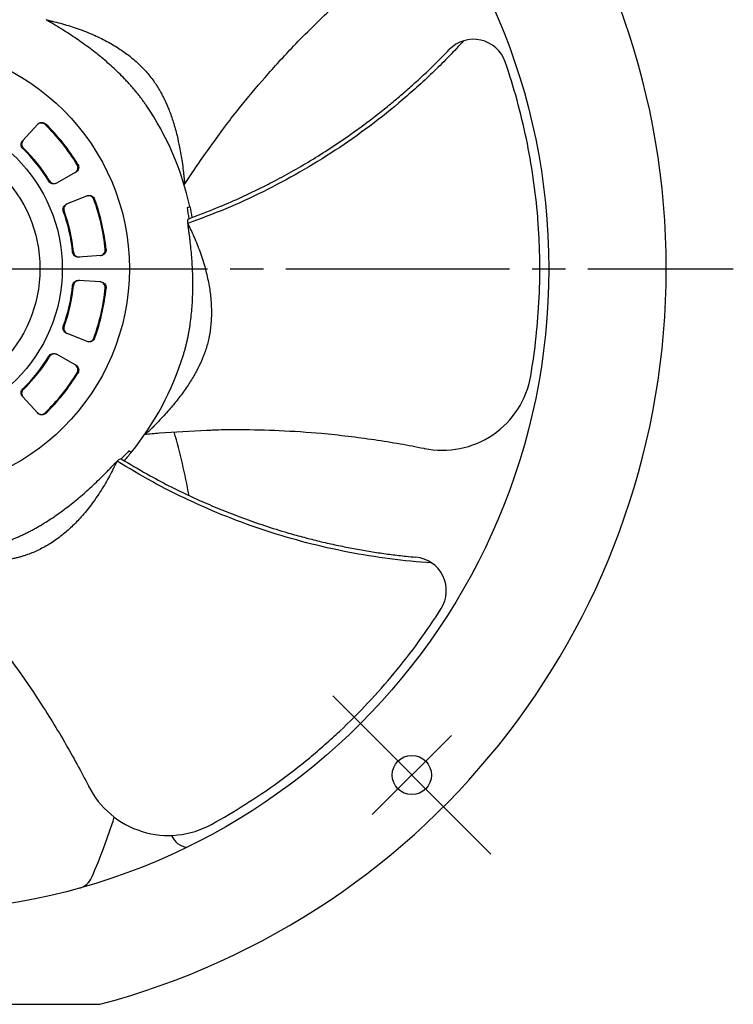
# Model space of a CAD drawing. Header units: millimetres. Extents: x 0 to 594, y 0 to 420.
# Tile 7 of 8: x 457 to 521, y 167 to 255. Entities that reach past the tile are written whole.
import ezdxf

# ---------------------------------------------------------------- set-up
doc = ezdxf.new("R2010")
doc.units = ezdxf.units.MM
doc.linetypes.add('CENTER', pattern=[27, 20, -2, 3, -2])

msp = doc.modelspace()

# ---------------------------------------------------------------- linework, layer by layer
at = {"color": 7}
for p, q in [((458.802, 245.412), (457.452, 243.935)), ((462.214, 241.133), (460.474, 240.146)), ((463.235, 239.012), (461.379, 238.268)), ((472.308, 236.967), (472.595, 237.077)), ((464.453, 233.677), (462.457, 233.542)), ((464.453, 231.323), (462.457, 231.458)), ((463.235, 225.988), (461.379, 226.732)), ((462.214, 223.867), (460.474, 224.854)), ((458.802, 219.588), (457.452, 221.065)), ((466.272, 215.499), (466.536, 215.343)), ((429.652, 166.75), (464.348, 166.75))]:
    msp.add_line(p, q, dxfattribs=at)
at = {"color": 7, "linetype": 'CENTER'}
for p, q in [((373, 232.5), (521, 232.5)), ((485.184, 194.316), (499.326, 180.174)), ((488.719, 183.71), (495.79, 190.781))]:
    msp.add_line(p, q, dxfattribs=at)
at = {"color": 7, "flags": 128}
for points in [[(459.519, 245.434), (459.495, 245.408), (459.495, 245.408), (459.472, 245.382)], [(457.519, 243.291), (457.496, 243.265), (457.496, 243.265), (457.472, 243.24)], [(462.334, 241.792), (462.365, 241.81), (462.365, 241.81), (462.395, 241.827)], [(459.801, 240.32), (459.831, 240.337), (459.831, 240.337), (459.861, 240.354)], [(463.891, 238.721), (463.858, 238.708), (463.858, 238.708), (463.826, 238.695)], [(461.16, 237.658), (461.127, 237.645), (461.127, 237.645), (461.095, 237.632)], [(464.848, 234.219), (464.882, 234.221), (464.882, 234.221), (464.917, 234.223)], [(461.926, 233.991), (461.961, 233.994), (461.961, 233.994), (461.995, 233.996)], [(461.995, 231.004), (461.961, 231.006), (461.961, 231.006), (461.926, 231.009)], [(464.917, 230.777), (464.882, 230.779), (464.882, 230.779), (464.848, 230.781)], [(461.095, 227.368), (461.127, 227.355), (461.127, 227.355), (461.16, 227.342)], [(463.826, 226.305), (463.858, 226.292), (463.858, 226.292), (463.891, 226.279)], [(459.861, 224.646), (459.831, 224.663), (459.831, 224.663), (459.801, 224.68)], [(462.395, 223.173), (462.365, 223.19), (462.365, 223.19), (462.334, 223.208)], [(457.472, 221.76), (457.496, 221.735), (457.496, 221.735), (457.519, 221.709)], [(459.472, 219.618), (459.495, 219.592), (459.495, 219.592), (459.519, 219.566)]]:
    msp.add_lwpolyline(points, dxfattribs=at)
at = {"color": 7}
for centre, radius in [((447, 232.5), 57.5), ((447, 232.5), 20), ((447, 232.5), 14), ((447, 232.5), 12), ((492.255, 187.245), 1.75)]:
    msp.add_circle(centre, radius, dxfattribs=at)
for centre, radius, start, end in [((447, 232.5), 68, 284.78016, 75.21984), ((497.766, 250.008), 3, 19.02844, 136.12475), ((447, 232.5), 26, 12.34462, 34.17751), ((447, 232.5), 17.93, 31.21521, 45.92765), ((447, 232.5), 18, 31.20865, 45.93421), ((447, 232.5), 15, 31.42004, 45.72282), ((447, 232.5), 15.07, 31.41174, 45.73112), ((447, 232.5), 17.93, 5.50092, 20.21336), ((447, 232.5), 18, 5.49436, 20.21993), ((447, 232.5), 15, 5.70575, 20.00853), ((447, 232.5), 15.07, 5.69746, 20.01683), ((447, 232.5), 15, 339.99147, 354.29425), ((447, 232.5), 15.07, 339.98317, 354.30254), ((447, 232.5), 17.93, 339.78664, 354.49908), ((447, 232.5), 18, 339.78007, 354.50564), ((447, 232.5), 15, 314.27718, 328.57996), ((447, 232.5), 15.07, 314.26888, 328.58826), ((447, 232.5), 26, 320.91605, 342.74894), ((447, 232.5), 17.93, 314.07235, 328.78479), ((447, 232.5), 18, 314.06579, 328.79135), ((495, 224.273), 8, 258.18013, 350.27469), ((410.864, 200.917), 62.5, 10.42711, 15.7844), ((492.34, 203.726), 3, 327.59986, 84.69617), ((470.496, 189.843), 8, 206.75156, 298.84612), ((410.864, 200.917), 57.5, 336.62382, 342.34074), ((472.358, 182.475), 1.7, 201.64061, 262.72426), ((462.084, 178.777), 1.7, 285.68336, 336.62382)]:
    msp.add_arc(centre, radius, start, end, dxfattribs=at)
for points, knots in [([(475.35, 244.94), (475.462, 245.091), (475.947, 245.743), (477.189, 247.315), (479.16, 249.679), (481.354, 252.077), (483.352, 254.106), (485.057, 255.743), (486.75, 257.278), (487.89, 258.263), (488.451, 258.729), (488.46, 258.736)], [0, 0, 0, 0, 0.0290362, 0.1260912, 0.3105081, 0.5064898, 0.6306013, 0.7533141, 0.8744753, 0.9869132, 0.9885973, 0.9885973, 0.9885973, 0.9885973]), ([(459.568, 254.76), (459.612, 254.747), (459.672, 254.729), (459.747, 254.705), (459.793, 254.691), (459.838, 254.679), (459.883, 254.669), (459.943, 254.654), (460.019, 254.638), (460.139, 254.609), (460.471, 254.53), (461.253, 254.328), (462.462, 253.951), (463.845, 253.404), (465.097, 252.784), (466.176, 252.13), (466.986, 251.539), (467.599, 251.022), (468.05, 250.597), (468.464, 250.163), (468.84, 249.722), (469.181, 249.276), (469.383, 248.968), (469.482, 248.817)], [0, 0, 0, 0, 0.010861, 0.015124, 0.018824, 0.022472, 0.026262, 0.030005, 0.037474, 0.044946, 0.0599, 0.119877, 0.240885, 0.368887, 0.486803, 0.590542, 0.689139, 0.744783, 0.798827, 0.851319, 0.90231, 0.951853, 1, 1, 1, 1]), ([(468.51, 247.106), (468.444, 247.201), (468.313, 247.391), (468.106, 247.674), (467.891, 247.957), (467.667, 248.238), (467.436, 248.518), (467.195, 248.796), (466.947, 249.073), (466.442, 249.617), (465.648, 250.399), (464.522, 251.381), (463.343, 252.303), (462.322, 253.027), (461.488, 253.577), (460.959, 253.911), (460.534, 254.171), (460.267, 254.331), (460.052, 254.458), (459.931, 254.529), (459.849, 254.576), (459.807, 254.6), (459.764, 254.625), (459.72, 254.654), (459.655, 254.7), (459.604, 254.736), (459.568, 254.76)], [0, 0, 0, 0, 0.030434, 0.061114, 0.092042, 0.12322, 0.154649, 0.186329, 0.218263, 0.250452, 0.376747, 0.502035, 0.627187, 0.751292, 0.813542, 0.875325, 0.906255, 0.937083, 0.95252, 0.967937, 0.971896, 0.975853, 0.979901, 0.984224, 0.989011, 1, 1, 1, 1]), ([(496.886, 252.876), (496.045, 251.949), (495.172, 251.053), (493.36, 249.3), (492.42, 248.447), (489.527, 245.981), (487.505, 244.465), (483.324, 241.716), (481.157, 240.481), (477.848, 238.839), (476.735, 238.328), (474.495, 237.397), (473.367, 236.975), (472.24, 236.553)], [0.0020901, 0.0020901, 0.0020901, 0.0020901, 0.125, 0.125, 0.25, 0.25, 0.5, 0.5, 0.75, 0.75, 0.875, 0.875, 1, 1, 1, 1]), ([(472.597, 237.077), (473.432, 237.396), (474.936, 237.97), (476.929, 238.837), (478.416, 239.548), (479.805, 240.252), (481.277, 241.04), (483.002, 242.034), (484.761, 243.129), (486.329, 244.183), (487.689, 245.156), (488.827, 246.012), (489.934, 246.884), (491.009, 247.772), (492.052, 248.673), (493.063, 249.587), (494.042, 250.513), (494.887, 251.346), (495.4, 251.876), (495.603, 252.087)], [0, 0, 0, 0, 0.098766, 0.1779365, 0.2375522, 0.2775761, 0.3460414, 0.4170026, 0.4904779, 0.5664731, 0.6170819, 0.6670849, 0.7164807, 0.7652673, 0.813443, 0.8610059, 0.9079543, 0.9542867, 0.9849612, 0.9849612, 0.9849612, 0.9849612]), ([(502.885, 222.922), (503.281, 225.231), (503.534, 227.565), (503.695, 231.107), (503.712, 232.295), (503.681, 234.089), (503.661, 234.689), (503.602, 235.883), (503.563, 236.479), (503.323, 239.449), (502.983, 241.799), (502.011, 246.437), (501.382, 248.725), (500.602, 250.986)], [0.0005162, 0.0005162, 0.0005162, 0.0005162, 0.25, 0.25, 0.375, 0.375, 0.4375, 0.4375, 0.5, 0.5, 0.75, 0.75, 0.9987671, 0.9987671, 0.9987671, 0.9987671]), ([(469.482, 248.817), (469.538, 248.727), (469.651, 248.544), (469.812, 248.261), (469.97, 247.967), (470.122, 247.662), (470.27, 247.347), (470.412, 247.02), (470.644, 246.449), (470.946, 245.579), (471.251, 244.471), (471.51, 243.275), (471.689, 242.225), (471.803, 241.389), (471.861, 240.9), (471.891, 240.628), (471.908, 240.465), (471.915, 240.393), (471.918, 240.358), (471.914, 240.329), (471.912, 240.288), (471.91, 240.232), (471.912, 240.148), (471.913, 240.067), (471.912, 240.024), (471.908, 240.008), (471.902, 240.001), (471.899, 239.997), (471.897, 239.994)], [0, 0, 0, 0, 0.033508, 0.067817, 0.102933, 0.138865, 0.175617, 0.213196, 0.251604, 0.370276, 0.504069, 0.614388, 0.755861, 0.839866, 0.880221, 0.911129, 0.926553, 0.931765, 0.934077, 0.93739, 0.940607, 0.946893, 0.955889, 0.970499, 0.98213, 0.986521, 0.990965, 1, 1, 1, 1]), ([(458.802, 245.412), (458.892, 245.511), (459.023, 245.57), (459.288, 245.578), (459.422, 245.527), (459.519, 245.434)], [0, 0, 0, 0, 0.5, 0.5, 1, 1, 1, 1]), ([(459.472, 245.382), (459.375, 245.476), (459.241, 245.527), (458.976, 245.519), (458.845, 245.459), (458.755, 245.36)], [0, 0, 0, 0, 0.5, 0.5, 1, 1, 1, 1]), ([(471.897, 239.994), (472.131, 240.354), (473.136, 241.902), (474.34, 243.515), (475.255, 244.805), (475.35, 244.94)], [0, 0, 0, 0, 0.213711, 0.917688, 1, 1, 1, 1]), ([(457.472, 243.24), (457.379, 243.33), (457.325, 243.455), (457.318, 243.711), (457.365, 243.84), (457.452, 243.935)], [0, 0, 0, 0, 0.5, 0.5, 1, 1, 1, 1]), ([(457.499, 243.987), (457.412, 243.891), (457.365, 243.763), (457.372, 243.507), (457.426, 243.381), (457.519, 243.291)], [0, 0, 0, 0, 0.5, 0.5, 1, 1, 1, 1]), ([(462.153, 241.098), (462.27, 241.165), (462.357, 241.278), (462.424, 241.535), (462.404, 241.677), (462.334, 241.792)], [0, 0, 0, 0, 0.5, 0.5, 1, 1, 1, 1]), ([(462.395, 241.827), (462.465, 241.712), (462.485, 241.57), (462.418, 241.313), (462.331, 241.199), (462.214, 241.133)], [0, 0, 0, 0, 0.5, 0.5, 1, 1, 1, 1]), ([(460.474, 240.146), (460.362, 240.082), (460.226, 240.064), (459.978, 240.128), (459.868, 240.209), (459.801, 240.32)], [0, 0, 0, 0, 0.5, 0.5, 1, 1, 1, 1]), ([(459.861, 240.354), (459.929, 240.244), (460.039, 240.163), (460.287, 240.099), (460.422, 240.116), (460.535, 240.18)], [0, 0, 0, 0, 0.5, 0.5, 1, 1, 1, 1]), ([(463.826, 238.695), (463.779, 238.821), (463.681, 238.925), (463.438, 239.033), (463.295, 239.036), (463.17, 238.986)], [0, 0, 0, 0, 0.5, 0.5, 1, 1, 1, 1]), ([(463.235, 239.012), (463.36, 239.062), (463.503, 239.059), (463.746, 238.952), (463.844, 238.847), (463.891, 238.721)], [0, 0, 0, 0, 0.5, 0.5, 1, 1, 1, 1]), ([(461.095, 237.632), (461.05, 237.754), (461.056, 237.891), (461.16, 238.124), (461.259, 238.219), (461.379, 238.268)], [0, 0, 0, 0, 0.5, 0.5, 1, 1, 1, 1]), ([(461.443, 238.294), (461.323, 238.246), (461.225, 238.15), (461.121, 237.917), (461.115, 237.78), (461.16, 237.658)], [0, 0, 0, 0, 0.5, 0.5, 1, 1, 1, 1]), ([(472.24, 236.553), (472.224, 236.651), (472.224, 236.75), (472.25, 236.903), (472.276, 236.955), (472.309, 236.968)], [0, 0, 0, 0, 0.5, 0.5, 1, 1, 1, 1]), ([(472.628, 237.09), (472.619, 237.087), (472.602, 237.082), (472.597, 237.078), (472.594, 237.076)], [0, 0, 0, 0, 0.515803, 1, 1, 1, 1]), ([(471.83, 224.789), (471.864, 224.9), (471.931, 225.121), (472.023, 225.46), (472.11, 225.804), (472.19, 226.154), (472.264, 226.51), (472.332, 226.871), (472.394, 227.238), (472.504, 227.972), (472.621, 229.08), (472.687, 230.573), (472.673, 232.07), (472.601, 233.319), (472.512, 234.314), (472.444, 234.936), (472.382, 235.43), (472.34, 235.739), (472.305, 235.986), (472.285, 236.125), (472.271, 236.218), (472.263, 236.266), (472.256, 236.315), (472.251, 236.368), (472.247, 236.447), (472.243, 236.509), (472.24, 236.553)], [0, 0, 0, 0, 0.030434, 0.061114, 0.092042, 0.12322, 0.154649, 0.186329, 0.218263, 0.250452, 0.376747, 0.502035, 0.627187, 0.751292, 0.813542, 0.875325, 0.906255, 0.937083, 0.95252, 0.967937, 0.971896, 0.975853, 0.979901, 0.984224, 0.989011, 1, 1, 1, 1]), ([(472.24, 236.553), (472.257, 236.511), (472.28, 236.452), (472.308, 236.379), (472.326, 236.334), (472.344, 236.291), (472.365, 236.25), (472.391, 236.193), (472.425, 236.124), (472.478, 236.012), (472.623, 235.704), (472.952, 234.966), (473.412, 233.786), (473.846, 232.364), (474.142, 230.998), (474.304, 229.747), (474.347, 228.745), (474.324, 227.944), (474.273, 227.325), (474.192, 226.731), (474.082, 226.163), (473.946, 225.618), (473.831, 225.268), (473.774, 225.096)], [0, 0, 0, 0, 0.010861, 0.015124, 0.018824, 0.022472, 0.026262, 0.030005, 0.037474, 0.044946, 0.0599, 0.119877, 0.240885, 0.368887, 0.486803, 0.590542, 0.689139, 0.744783, 0.798827, 0.851319, 0.90231, 0.951853, 1, 1, 1, 1]), ([(464.383, 233.672), (464.517, 233.681), (464.645, 233.746), (464.817, 233.948), (464.86, 234.085), (464.848, 234.219)], [0, 0, 0, 0, 0.5, 0.5, 1, 1, 1, 1]), ([(464.917, 234.223), (464.93, 234.09), (464.887, 233.953), (464.715, 233.751), (464.587, 233.686), (464.453, 233.677)], [0, 0, 0, 0, 0.5, 0.5, 1, 1, 1, 1]), ([(462.457, 233.542), (462.328, 233.533), (462.198, 233.577), (462.003, 233.742), (461.939, 233.863), (461.926, 233.991)], [0, 0, 0, 0, 0.5, 0.5, 1, 1, 1, 1]), ([(461.995, 233.996), (462.008, 233.867), (462.072, 233.747), (462.268, 233.581), (462.398, 233.538), (462.527, 233.547)], [0, 0, 0, 0, 0.5, 0.5, 1, 1, 1, 1]), ([(461.926, 231.009), (461.939, 231.137), (462.003, 231.258), (462.198, 231.423), (462.328, 231.467), (462.457, 231.458)], [0, 0, 0, 0, 0.5, 0.5, 1, 1, 1, 1]), ([(462.527, 231.453), (462.398, 231.462), (462.268, 231.419), (462.073, 231.254), (462.008, 231.133), (461.995, 231.004)], [0, 0, 0, 0, 0.5, 0.5, 1, 1, 1, 1]), ([(464.848, 230.781), (464.86, 230.915), (464.817, 231.051), (464.645, 231.254), (464.517, 231.319), (464.383, 231.328)], [0, 0, 0, 0, 0.5, 0.5, 1, 1, 1, 1]), ([(464.453, 231.323), (464.587, 231.314), (464.715, 231.249), (464.887, 231.047), (464.93, 230.91), (464.917, 230.777)], [0, 0, 0, 0, 0.5, 0.5, 1, 1, 1, 1]), ([(461.379, 226.732), (461.259, 226.781), (461.16, 226.876), (461.056, 227.109), (461.05, 227.246), (461.095, 227.368)], [0, 0, 0, 0, 0.5, 0.5, 1, 1, 1, 1]), ([(461.16, 227.342), (461.115, 227.22), (461.121, 227.083), (461.225, 226.85), (461.323, 226.754), (461.443, 226.706)], [0, 0, 0, 0, 0.5, 0.5, 1, 1, 1, 1]), ([(463.17, 226.014), (463.295, 225.964), (463.438, 225.967), (463.681, 226.074), (463.779, 226.179), (463.826, 226.305)], [0, 0, 0, 0, 0.5, 0.5, 1, 1, 1, 1]), ([(463.891, 226.279), (463.844, 226.153), (463.746, 226.049), (463.503, 225.941), (463.36, 225.938), (463.235, 225.988)], [0, 0, 0, 0, 0.5, 0.5, 1, 1, 1, 1]), ([(459.801, 224.68), (459.868, 224.791), (459.978, 224.872), (460.226, 224.936), (460.362, 224.918), (460.474, 224.854)], [0, 0, 0, 0, 0.5, 0.5, 1, 1, 1, 1]), ([(460.535, 224.82), (460.422, 224.884), (460.287, 224.901), (460.039, 224.837), (459.929, 224.756), (459.861, 224.646)], [0, 0, 0, 0, 0.5, 0.5, 1, 1, 1, 1]), ([(473.774, 225.096), (473.739, 224.996), (473.667, 224.794), (473.546, 224.491), (473.414, 224.185), (473.271, 223.876), (473.116, 223.564), (472.949, 223.249), (472.648, 222.712), (472.156, 221.933), (471.479, 221.003), (470.706, 220.055), (469.996, 219.26), (469.414, 218.651), (469.068, 218.301), (468.874, 218.107), (468.757, 217.992), (468.705, 217.942), (468.68, 217.918), (468.655, 217.903), (468.621, 217.879), (468.576, 217.845), (468.511, 217.792), (468.449, 217.74), (468.415, 217.715), (468.4, 217.708), (468.391, 217.707), (468.385, 217.707), (468.382, 217.707)], [0, 0, 0, 0, 0.033508, 0.067817, 0.102933, 0.138865, 0.175617, 0.213196, 0.251604, 0.370276, 0.504069, 0.614388, 0.755861, 0.839866, 0.880221, 0.911129, 0.926553, 0.931765, 0.934077, 0.93739, 0.940607, 0.946893, 0.955889, 0.970499, 0.98213, 0.986521, 0.990965, 1, 1, 1, 1]), ([(462.334, 223.208), (462.404, 223.323), (462.424, 223.464), (462.357, 223.721), (462.27, 223.835), (462.153, 223.902)], [0, 0, 0, 0, 0.5, 0.5, 1, 1, 1, 1]), ([(462.214, 223.867), (462.331, 223.801), (462.418, 223.687), (462.485, 223.43), (462.465, 223.288), (462.395, 223.173)], [0, 0, 0, 0, 0.5, 0.5, 1, 1, 1, 1]), ([(457.452, 221.065), (457.365, 221.16), (457.318, 221.289), (457.325, 221.544), (457.379, 221.67), (457.472, 221.76)], [0, 0, 0, 0, 0.5, 0.5, 1, 1, 1, 1]), ([(457.519, 221.709), (457.426, 221.619), (457.372, 221.493), (457.365, 221.237), (457.412, 221.109), (457.499, 221.013)], [0, 0, 0, 0, 0.5, 0.5, 1, 1, 1, 1]), ([(458.755, 219.64), (458.845, 219.541), (458.976, 219.482), (459.241, 219.473), (459.375, 219.524), (459.472, 219.618)], [0, 0, 0, 0, 0.5, 0.5, 1, 1, 1, 1]), ([(459.519, 219.566), (459.422, 219.473), (459.288, 219.422), (459.023, 219.43), (458.892, 219.489), (458.802, 219.588)], [0, 0, 0, 0, 0.5, 0.5, 1, 1, 1, 1]), ([(468.382, 217.707), (468.809, 217.749), (470.646, 217.928), (472.658, 217.992), (474.237, 218.082), (474.402, 218.091)], [0, 0, 0, 0, 0.213711, 0.917688, 1, 1, 1, 1]), ([(474.402, 218.091), (474.589, 218.098), (475.402, 218.125), (477.405, 218.135), (480.483, 218.067), (483.725, 217.846), (486.557, 217.55), (488.9, 217.238), (491.156, 216.871), (492.637, 216.594), (493.351, 216.445), (493.361, 216.443)], [0, 0, 0, 0, 0.0290362, 0.1260912, 0.3105081, 0.5064898, 0.6306013, 0.7533141, 0.8744753, 0.9869132, 0.9885973, 0.9885973, 0.9885973, 0.9885973]), ([(456.453, 208.279), (456.56, 208.322), (456.775, 208.408), (457.097, 208.546), (457.42, 208.693), (457.744, 208.849), (458.069, 209.013), (458.394, 209.185), (458.719, 209.365), (459.361, 209.737), (460.301, 210.336), (461.509, 211.216), (462.67, 212.16), (463.602, 212.995), (464.325, 213.685), (464.768, 214.126), (465.116, 214.483), (465.332, 214.708), (465.503, 214.889), (465.599, 214.992), (465.663, 215.061), (465.696, 215.096), (465.73, 215.132), (465.768, 215.169), (465.827, 215.222), (465.873, 215.264), (465.906, 215.293)], [0, 0, 0, 0, 0.030434, 0.061114, 0.092042, 0.12322, 0.154649, 0.186329, 0.218263, 0.250452, 0.376747, 0.502035, 0.627187, 0.751292, 0.813542, 0.875325, 0.906255, 0.937083, 0.95252, 0.967937, 0.971896, 0.975853, 0.979901, 0.984224, 0.989011, 1, 1, 1, 1]), ([(465.906, 215.293), (465.883, 215.254), (465.852, 215.199), (465.812, 215.132), (465.788, 215.09), (465.766, 215.049), (465.747, 215.007), (465.719, 214.951), (465.686, 214.881), (465.631, 214.77), (465.481, 214.465), (465.109, 213.747), (464.473, 212.652), (463.631, 211.426), (462.749, 210.343), (461.871, 209.437), (461.114, 208.778), (460.474, 208.296), (459.959, 207.95), (459.444, 207.644), (458.93, 207.375), (458.42, 207.142), (458.075, 207.014), (457.905, 206.951)], [0, 0, 0, 0, 0.010861, 0.0151237, 0.0188237, 0.0224715, 0.0262619, 0.0300051, 0.0374737, 0.0449456, 0.0598999, 0.1198765, 0.240885, 0.3688875, 0.4868032, 0.5905419, 0.6891391, 0.7447832, 0.7988265, 0.8513186, 0.9023096, 0.9518526, 1, 1, 1, 1]), ([(465.906, 215.293), (465.973, 215.367), (466.049, 215.429), (466.186, 215.504), (466.243, 215.516), (466.273, 215.499)], [0, 0, 0, 0, 0.5, 0.5, 1, 1, 1, 1]), ([(494.035, 206.202), (492.785, 206.282), (491.54, 206.405), (489.04, 206.729), (487.787, 206.932), (484.055, 207.656), (481.609, 208.292), (476.853, 209.846), (474.536, 210.772), (471.189, 212.335), (470.096, 212.886), (467.972, 214.056), (466.938, 214.675), (465.906, 215.293)], [0.0020901, 0.0020901, 0.0020901, 0.0020901, 0.125, 0.125, 0.25, 0.25, 0.5, 0.5, 0.75, 0.75, 0.875, 0.875, 1, 1, 1, 1]), ([(466.567, 215.325), (466.56, 215.33), (466.545, 215.34), (466.539, 215.342), (466.536, 215.343)], [0, 0, 0, 0, 0.515801, 1, 1, 1, 1]), ([(466.538, 215.342), (467.308, 214.888), (468.694, 214.069), (470.615, 213.051), (472.098, 212.332), (473.514, 211.685), (475.048, 211.026), (476.901, 210.297), (478.854, 209.605), (480.655, 209.036), (482.264, 208.579), (483.642, 208.223), (485.015, 207.901), (486.379, 207.614), (487.734, 207.361), (489.079, 207.14), (490.413, 206.952), (491.591, 206.811), (492.325, 206.74), (492.618, 206.713)], [0, 0, 0, 0, 0.098766, 0.1779365, 0.2375522, 0.2775761, 0.3460414, 0.4170026, 0.4904779, 0.5664731, 0.6170819, 0.6670849, 0.7164807, 0.7652673, 0.813443, 0.8610059, 0.9079543, 0.9542867, 0.9849612, 0.9849612, 0.9849612, 0.9849612]), ([(457.905, 206.951), (457.805, 206.916), (457.601, 206.847), (457.29, 206.752), (456.968, 206.664), (456.637, 206.584), (456.296, 206.51), (455.946, 206.444), (455.338, 206.345), (454.423, 206.244), (453.274, 206.193), (452.051, 206.206), (450.987, 206.266), (450.147, 206.341), (449.658, 206.393), (449.385, 206.425), (449.223, 206.444), (449.151, 206.453), (449.117, 206.458), (449.089, 206.468), (449.05, 206.48), (448.995, 206.494), (448.913, 206.511), (448.833, 206.528), (448.792, 206.539), (448.778, 206.546), (448.772, 206.553), (448.768, 206.557), (448.766, 206.56)], [0, 0, 0, 0, 0.033508, 0.067817, 0.102933, 0.138865, 0.175617, 0.213196, 0.251604, 0.370276, 0.504069, 0.614388, 0.755861, 0.839866, 0.880221, 0.911129, 0.926553, 0.931765, 0.934077, 0.93739, 0.940607, 0.946893, 0.955889, 0.970499, 0.98213, 0.986521, 0.990965, 1, 1, 1, 1]), ([(452.82, 202.092), (452.942, 201.95), (453.47, 201.331), (454.726, 199.772), (456.592, 197.323), (458.441, 194.651), (459.975, 192.252), (461.192, 190.225), (462.311, 188.233), (463.019, 186.903), (463.347, 186.251), (463.352, 186.242)], [0, 0, 0, 0, 0.0290362, 0.1260912, 0.3105081, 0.5064898, 0.6306013, 0.7533141, 0.8744753, 0.9869132, 0.9885973, 0.9885973, 0.9885973, 0.9885973]), ([(474.355, 182.835), (476.407, 183.966), (478.39, 185.223), (481.26, 187.305), (482.2, 188.033), (483.582, 189.176), (484.039, 189.565), (484.936, 190.356), (485.377, 190.758), (487.55, 192.797), (489.175, 194.529), (492.196, 198.18), (493.592, 200.099), (494.873, 202.118)], [0.0005162, 0.0005162, 0.0005162, 0.0005162, 0.25, 0.25, 0.375, 0.375, 0.4375, 0.4375, 0.5, 0.5, 0.75, 0.75, 0.9987671, 0.9987671, 0.9987671, 0.9987671])]:
    msp.add_open_spline(points, degree=3, knots=knots, dxfattribs=at)
for points in [[(472.165, 237.974), (472.243, 238.002), (472.321, 238.03), (472.399, 238.059)], [(472.165, 237.974), (472.219, 237.639), (472.267, 237.304), (472.309, 236.968)], [(472.399, 238.059), (472.47, 237.732), (472.535, 237.405), (472.594, 237.076)], [(466.969, 216.238), (466.742, 215.987), (466.51, 215.74), (466.273, 215.498)], [(467.182, 216.108), (466.971, 215.849), (466.756, 215.594), (466.536, 215.343)], [(466.969, 216.238), (467.04, 216.195), (467.111, 216.151), (467.182, 216.108)]]:
    msp.add_open_spline(points, degree=3, dxfattribs=at)

doc.saveas('drawing.dxf')
